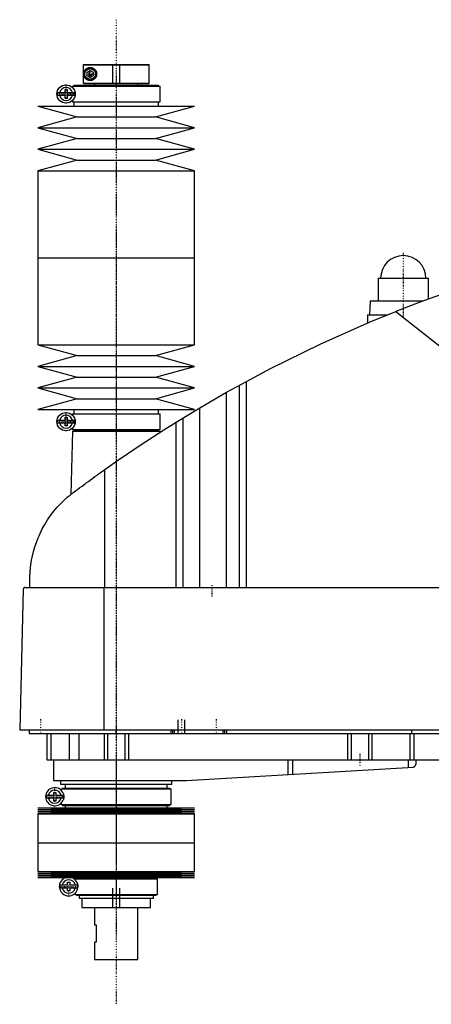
# Model space of a CAD drawing. Extents: x -906 to 156, y -123 to 443.
# Tile 1 of 3: x -906 to -669, y -123 to 443. Entities that reach past the tile are written whole.
import ezdxf

# ---------------------------------------------------------------- set-up
doc = ezdxf.new("R2010")
doc.units = 0
doc.linetypes.add('CENTER', pattern=[1.5, 0.45, -0.5, 0.05, -0.5])
for name, color, linetype in [('AM_0', 7, 'CONTINUOUS'), ('AM_10', 7, 'CONTINUOUS'), ('AM_7', 7, 'CENTER')]:
    doc.layers.add(name, color=color, linetype=linetype)

msp = doc.modelspace()

# ---------------------------------------------------------------- linework, layer by layer
at = {"layer": 'AM_0', "color": 7, "linetype": 'CONTINUOUS'}
for p, q in [((-868.68, 417.5), (-868.99, 417.2)), ((-868.99, 417.2), (-831, 417.2)), ((-868.99, 417.2), (-868.99, 406.8)), ((-868.68, 417.5), (-831.3, 417.5)), ((-868.19, 413.45), (-868.19, 413.98)), ((-866.75, 413.01), (-865, 414.02)), ((-865, 414.02), (-863.25, 413.01)), ((-831, 417.2), (-831.3, 417.5)), ((-831, 406.8), (-831, 417.2)), ((-868.19, 410.02), (-868.19, 410.55)), ((-866.75, 410.99), (-866.75, 413.01)), ((-865, 409.98), (-866.75, 410.99)), ((-863.25, 410.99), (-865, 409.98)), ((-863.25, 413.01), (-863.25, 410.99)), ((-879.45, 401.4), (-879.45, 403)), ((-879.45, 403), (-878.25, 403)), ((-878.25, 403), (-878.25, 401.4)), ((-875.15, 405), (-875.15, 404.22)), ((-875.15, 405), (-824.85, 405)), ((-874.35, 405.5), (-874.35, 405)), ((-874.35, 405.5), (-825.65, 405.5)), ((-868.99, 406.8), (-831, 406.8)), ((-868.99, 406.8), (-868.68, 406.5)), ((-868.68, 406.5), (-831.3, 406.5)), ((-862.5, 406.5), (-862.5, 405.5)), ((-837.5, 405.5), (-837.5, 406.5)), ((-831.3, 406.5), (-831, 406.8)), ((-825.65, 405), (-825.65, 405.5)), ((-824.85, 396), (-824.85, 405)), ((-883.63, 401.4), (-879.45, 401.4)), ((-879.45, 399.6), (-883.63, 399.6)), ((-879.45, 398), (-879.45, 399.6)), ((-878.25, 398), (-879.45, 398)), ((-878.25, 401.4), (-874.07, 401.4)), ((-878.25, 399.6), (-878.25, 398)), ((-874.07, 399.6), (-878.25, 399.6)), ((-875.15, 396.78), (-875.15, 396)), ((-895, 393.5), (-872.5, 387.3)), ((-895, 393.5), (-805, 393.5)), ((-875.15, 396), (-824.85, 396)), ((-874.35, 396), (-874.35, 393.5)), ((-827.5, 387.3), (-805, 393.5)), ((-825.65, 393.5), (-825.65, 396)), ((-872.5, 387.3), (-895, 381.1)), ((-872.5, 387.3), (-827.5, 387.3)), ((-805, 381.1), (-827.5, 387.3)), ((-895, 381.1), (-872.5, 374.9)), ((-895, 381.1), (-805, 381.1)), ((-827.5, 374.9), (-805, 381.1)), ((-872.5, 374.9), (-895, 368.7)), ((-872.5, 374.9), (-827.5, 374.9)), ((-805, 368.7), (-827.5, 374.9)), ((-895, 368.7), (-872.5, 362.5)), ((-895, 368.7), (-805, 368.7)), ((-827.5, 362.5), (-805, 368.7)), ((-872.5, 362.5), (-895, 356.3)), ((-872.5, 362.5), (-827.5, 362.5)), ((-805, 356.3), (-827.5, 362.5)), ((-895, 356.3), (-895, 306.25)), ((-895, 356.3), (-805, 356.3)), ((-805, 306.25), (-805, 356.3)), ((-895, 306.25), (-895, 256.2)), ((-895, 306.25), (-805, 306.25)), ((-895, 306.25), (-805, 306.25)), ((-805, 256.2), (-805, 306.25)), ((-699.5, 294.5), (-699.5, 281.5)), ((-699.5, 294.5), (-670.5, 294.5)), ((-670.5, 282.67), (-670.5, 294.5)), ((-704, 281.5), (-704.5, 273.5)), ((-704, 281.5), (-673.65, 281.5)), ((-705.65, 273.5), (-705.65, 268.73)), ((-705.65, 273.5), (-694.16, 273.5)), ((-689.33, 275.44), (-545.22, 161.75)), ((-895, 256.2), (-872.5, 250)), ((-895, 256.2), (-805, 256.2)), ((-827.5, 250), (-805, 256.2)), ((-872.5, 250), (-895, 243.8)), ((-872.5, 250), (-827.5, 250)), ((-805, 243.8), (-827.5, 250)), ((-895, 243.8), (-872.5, 237.6)), ((-895, 243.8), (-805, 243.8)), ((-827.5, 237.6), (-805, 243.8)), ((-872.5, 237.6), (-895, 231.4)), ((-872.5, 237.6), (-827.5, 237.6)), ((-805, 231.4), (-827.5, 237.6)), ((-786.56, 228.89), (-775.22, 235.17)), ((-779.22, 116.6), (-779.22, 232.98)), ((-775.22, 116.6), (-775.22, 235.17)), ((-895, 231.4), (-872.5, 225.2)), ((-895, 231.4), (-805, 231.4)), ((-827.5, 225.2), (-805, 231.4)), ((-801.96, 219.97), (-786.56, 228.89)), ((-786.56, 116.6), (-786.56, 228.89)), ((-872.5, 225.2), (-895, 219)), ((-872.5, 225.2), (-827.5, 225.2)), ((-805, 219), (-827.5, 225.2)), ((-895, 219), (-805, 219)), ((-875.15, 216.5), (-875.15, 215.72)), ((-875.15, 216.5), (-824.85, 216.5)), ((-874.35, 219), (-874.35, 216.5)), ((-825.65, 216.5), (-825.65, 219)), ((-824.85, 207.5), (-824.85, 216.5)), ((-815.65, 211.64), (-801.96, 219.97)), ((-801.96, 116.6), (-801.96, 219.97)), ((-883.63, 212.9), (-879.45, 212.9)), ((-879.45, 211.1), (-883.63, 211.1)), ((-879.45, 212.9), (-879.45, 214.5)), ((-879.45, 214.5), (-878.25, 214.5)), ((-879.45, 209.5), (-879.45, 211.1)), ((-878.25, 214.5), (-878.25, 212.9)), ((-878.25, 212.9), (-874.07, 212.9)), ((-878.25, 211.1), (-878.25, 209.5)), ((-874.07, 211.1), (-878.25, 211.1)), ((-815.65, 116.6), (-815.65, 211.64)), ((-811.52, 116.6), (-811.52, 214.2)), ((-878.25, 209.5), (-879.45, 209.5)), ((-875.17, 206.5), (-876.04, 170.15)), ((-875.17, 206.5), (-824.83, 206.5)), ((-875.15, 208.28), (-875.15, 207.5)), ((-875.15, 207.5), (-824.85, 207.5)), ((-874.35, 207.5), (-874.35, 207)), ((-874.35, 207), (-825.65, 207)), ((-874.17, 207), (-874.17, 206.5)), ((-825.83, 206.5), (-825.83, 207)), ((-825.65, 207), (-825.65, 207.5)), ((-824.81, 205.86), (-824.83, 206.5)), ((-856.53, 116.6), (-856.53, 184.45)), ((-899.77, 116.6), (-899.63, 122.62)), ((-903.45, 115.63), (-905.5, 34.5)), ((-902.45, 116.6), (-332.05, 116.6)), ((-857.01, 34.5), (-857.01, 116.6)), ((-328.96, 34.5), (-905.5, 34.5)), ((-900, 34.5), (-900, 32.5)), ((-850, 32.5), (-850, 34.5)), ((-818.5, 32.5), (-818.5, 34.5)), ((-817.5, 32.5), (-817.5, 34.5)), ((-816.5, 32.5), (-816.5, 34.5)), ((-788.5, 32.5), (-788.5, 34.5)), ((-787.5, 32.5), (-787.5, 34.5)), ((-786.5, 32.5), (-786.5, 34.5)), ((-680, 32.5), (-680, 34.5)), ((-900, 32.5), (-360, 32.5)), ((-890, 32.5), (-890, 17.5)), ((-887.69, 32.5), (-887.69, 17.5)), ((-877.09, 32.5), (-877.09, 17.5)), ((-871.56, 32.5), (-871.56, 17.5)), ((-857, 32.5), (-857, 17.5)), ((-855, 32.5), (-855, 17.5)), ((-845, 32.5), (-845, 17.5)), ((-843, 32.5), (-843, 17.5)), ((-717, 32.5), (-717, 17.5)), ((-715, 32.5), (-715, 17.5)), ((-705, 32.5), (-705, 17.5)), ((-703, 32.5), (-703, 17.5)), ((-681.18, 32.5), (-681.18, 17.5)), ((-678.85, 32.5), (-678.85, 17.5)), ((-890, 17.5), (-582, 17.5)), ((-886, 17.5), (-886, 5.5)), ((-850, 17.5), (-850, 5.5)), ((-751.33, 17.5), (-751.33, 8.99)), ((-748.68, 17.5), (-748.68, 9.14)), ((-682.14, 17.5), (-682.14, 13.1)), ((-677.8, 17.5), (-677.8, 14.74)), ((-809.7, 5.52), (-679.14, 13.27)), ((-886, 5.5), (-810.3, 5.5)), ((-882, 5.5), (-882, 3.5)), ((-882, 3.5), (-818, 3.5)), ((-881.65, 0.7), (-881.65, -0.08)), ((-881.65, 0.7), (-818.35, 0.7)), ((-880.85, 1.2), (-880.85, 0.7)), ((-880.85, 1.2), (-819.15, 1.2)), ((-879.35, 3.5), (-879.35, 1.2)), ((-820.65, 1.2), (-820.65, 3.5)), ((-819.15, 0.7), (-819.15, 1.2)), ((-818.35, -8.3), (-818.35, 0.7)), ((-818, 3.5), (-818, 5.5)), ((-890.13, -2.9), (-885.95, -2.9)), ((-885.95, -4.7), (-890.13, -4.7)), ((-885.95, -2.9), (-885.95, -1.3)), ((-885.95, -1.3), (-884.75, -1.3)), ((-885.95, -6.3), (-885.95, -4.7)), ((-884.75, -1.3), (-884.75, -2.9)), ((-884.75, -2.9), (-880.57, -2.9)), ((-884.75, -4.7), (-884.75, -6.3)), ((-880.57, -4.7), (-884.75, -4.7)), ((-895, -10.25), (-872.5, -10.82)), ((-895, -10.25), (-805, -10.25)), ((-872.5, -10.82), (-895, -11.39)), ((-884.75, -6.3), (-885.95, -6.3)), ((-881.65, -7.52), (-881.65, -8.3)), ((-881.65, -8.3), (-818.35, -8.3)), ((-880.85, -8.3), (-880.85, -8.8)), ((-880.85, -8.8), (-819.15, -8.8)), ((-879.35, -8.8), (-879.35, -10.25)), ((-872.5, -10.82), (-827.5, -10.82)), ((-827.5, -10.82), (-805, -10.25)), ((-805, -11.39), (-827.5, -10.82)), ((-820.65, -10.25), (-820.65, -8.8)), ((-819.15, -8.8), (-819.15, -8.3)), ((-895, -11.39), (-872.5, -11.96)), ((-895, -11.39), (-805, -11.39)), ((-872.5, -11.96), (-895, -12.53)), ((-895, -12.53), (-872.5, -13.1)), ((-895, -12.53), (-805, -12.53)), ((-872.5, -13.1), (-895, -13.67)), ((-895, -13.67), (-895, -30.25)), ((-895, -13.67), (-805, -13.67)), ((-872.5, -11.96), (-827.5, -11.96)), ((-872.5, -13.1), (-827.5, -13.1)), ((-827.5, -11.96), (-805, -11.39)), ((-805, -12.53), (-827.5, -11.96)), ((-827.5, -13.1), (-805, -12.53)), ((-805, -13.67), (-827.5, -13.1)), ((-805, -30.25), (-805, -13.67)), ((-895, -30.25), (-805, -30.25)), ((-895, -30.25), (-895, -46.83)), ((-895, -30.25), (-805, -30.25)), ((-805, -46.83), (-805, -30.25)), ((-895, -46.83), (-872.5, -47.4)), ((-895, -46.83), (-805, -46.83)), ((-872.5, -47.4), (-895, -47.97)), ((-895, -47.97), (-872.5, -48.54)), ((-895, -47.97), (-805, -47.97)), ((-872.5, -48.54), (-895, -49.11)), ((-895, -49.11), (-872.5, -49.68)), ((-895, -49.11), (-805, -49.11)), ((-872.5, -49.68), (-895, -50.25)), ((-895, -50.25), (-805, -50.25)), ((-872.85, -50.5), (-872.85, -51)), ((-872.85, -50.5), (-827.15, -50.5)), ((-872.5, -47.4), (-827.5, -47.4)), ((-872.5, -48.54), (-827.5, -48.54)), ((-872.5, -49.68), (-827.5, -49.68)), ((-871.35, -50.25), (-871.35, -50.5)), ((-828.65, -50.5), (-828.65, -50.25)), ((-827.5, -47.4), (-805, -46.83)), ((-805, -47.97), (-827.5, -47.4)), ((-827.5, -48.54), (-805, -47.97)), ((-805, -49.11), (-827.5, -48.54)), ((-827.5, -49.68), (-805, -49.11)), ((-805, -50.25), (-827.5, -49.68)), ((-827.15, -51), (-827.15, -50.5)), ((-882.26, -54.6), (-877.95, -54.6)), ((-877.95, -56.4), (-882.26, -56.4)), ((-877.95, -54.6), (-877.95, -53)), ((-877.95, -53), (-876.75, -53)), ((-877.95, -58), (-877.95, -56.4)), ((-876.75, -53), (-876.75, -54.6)), ((-876.75, -54.6), (-872.44, -54.6)), ((-876.75, -56.4), (-876.75, -58)), ((-872.44, -56.4), (-876.75, -56.4)), ((-873.65, -51), (-873.65, -51.6)), ((-873.65, -51), (-826.35, -51)), ((-826.35, -60), (-826.35, -51)), ((-876.75, -58), (-877.95, -58)), ((-873.65, -59.4), (-873.65, -60)), ((-873.65, -60), (-826.35, -60)), ((-872.85, -60), (-872.85, -60.5)), ((-872.85, -60.5), (-827.15, -60.5)), ((-871.35, -60.5), (-871.35, -62.2)), ((-871.35, -62.2), (-828.65, -62.2)), ((-869.75, -62.2), (-869.75, -67.5)), ((-830.25, -67.5), (-830.25, -62.2)), ((-828.65, -62.2), (-828.65, -60.5)), ((-827.15, -60.5), (-827.15, -60)), ((-869.75, -67.5), (-830.25, -67.5)), ((-862.5, -67.5), (-862.5, -77.5)), ((-837.5, -97.5), (-837.5, -67.5)), ((-862.5, -77.5), (-861.5, -77.5)), ((-861.5, -77.5), (-861.5, -87.5)), ((-862.5, -87.5), (-862.5, -97.5)), ((-861.5, -87.5), (-862.5, -87.5)), ((-862.5, -97.5), (-837.5, -97.5))]:
    msp.add_line(p, q, dxfattribs=at)
for points in [[(-868.19, 413.98, 0), (-868.15, 414.03, 0), (-868.08, 414.14, 0), (-868, 414.25, 0), (-867.96, 414.3, 0), (-867.92, 414.35, 0), (-867.84, 414.45, 0), (-867.75, 414.55, 0), (-867.66, 414.65, 0), (-867.56, 414.74, 0), (-867.46, 414.83, 0), (-867.41, 414.87, 0), (-867.36, 414.92, 0), (-867.25, 415, 0), (-867.14, 415.08, 0), (-867.03, 415.16, 0), (-866.91, 415.23, 0), (-866.79, 415.3, 0), (-866.73, 415.33, 0), (-866.66, 415.36, 0), (-866.53, 415.42, 0), (-866.4, 415.48, 0), (-866.34, 415.5, 0), (-866.27, 415.53, 0), (-866.13, 415.58, 0), (-865.99, 415.62, 0), (-865.92, 415.64, 0), (-865.85, 415.65, 0), (-865.7, 415.68, 0), (-865.55, 415.71, 0), (-865.4, 415.73, 0), (-865.24, 415.74, 0), (-865.09, 415.75, 0), (-865.01, 415.75, 0), (-864.93, 415.75, 0), (-864.76, 415.74, 0), (-864.6, 415.73, 0), (-864.44, 415.71, 0), (-864.27, 415.68, 0), (-864.1, 415.64, 0), (-864.01, 415.62, 0), (-863.92, 415.59, 0), (-863.74, 415.53, 0), (-863.56, 415.46, 0), (-863.37, 415.38, 0), (-863.19, 415.28, 0), (-863.01, 415.18, 0), (-862.92, 415.12, 0), (-862.83, 415.06, 0), (-862.65, 414.92, 0), (-862.48, 414.78, 0), (-862.32, 414.62, 0), (-862.16, 414.45, 0), (-862.02, 414.28, 0), (-861.95, 414.18, 0), (-861.94, 414.17, 0), (-861.92, 414.13, 0), (-861.89, 414.1, 0), (-861.88, 414.09, 0), (-861.87, 414.07, 0), (-861.85, 414.04, 0), (-861.83, 414, 0), (-861.81, 413.97, 0), (-861.79, 413.93, 0), (-861.76, 413.9, 0), (-861.75, 413.88, 0), (-861.74, 413.86, 0), (-861.72, 413.82, 0), (-861.7, 413.79, 0), (-861.68, 413.75, 0), (-861.66, 413.71, 0), (-861.64, 413.67, 0), (-861.63, 413.65, 0), (-861.63, 413.64, 0), (-861.61, 413.6, 0), (-861.59, 413.56, 0), (-861.57, 413.52, 0), (-861.55, 413.48, 0), (-861.54, 413.44, 0), (-861.53, 413.42, 0), (-861.52, 413.4, 0), (-861.5, 413.36, 0), (-861.49, 413.32, 0), (-861.47, 413.27, 0), (-861.46, 413.23, 0), (-861.44, 413.19, 0), (-861.44, 413.17, 0), (-861.43, 413.15, 0), (-861.42, 413.11, 0), (-861.4, 413.06, 0), (-861.39, 413.02, 0), (-861.38, 412.98, 0), (-861.37, 412.94, 0), (-861.36, 412.91, 0), (-861.36, 412.89, 0), (-861.35, 412.85, 0), (-861.34, 412.81, 0), (-861.33, 412.78, 0), (-861.33, 412.76, 0), (-861.32, 412.72, 0), (-861.31, 412.68, 0), (-861.31, 412.65, 0), (-861.3, 412.63, 0), (-861.3, 412.59, 0), (-861.29, 412.54, 0), (-861.28, 412.5, 0), (-861.28, 412.46, 0), (-861.27, 412.41, 0), (-861.27, 412.39, 0), (-861.27, 412.37, 0), (-861.26, 412.32, 0), (-861.26, 412.28, 0), (-861.26, 412.24, 0), (-861.26, 412.19, 0), (-861.25, 412.15, 0), (-861.25, 412.13, 0), (-861.25, 412.11, 0), (-861.25, 412.06, 0), (-861.25, 412.02, 0), (-861.25, 412, 0), (-861.25, 411.98, 0), (-861.25, 411.94, 0), (-861.25, 411.89, 0), (-861.25, 411.87, 0), (-861.25, 411.85, 0), (-861.26, 411.81, 0), (-861.26, 411.76, 0), (-861.26, 411.72, 0), (-861.26, 411.68, 0), (-861.27, 411.63, 0), (-861.27, 411.61, 0), (-861.27, 411.59, 0), (-861.28, 411.54, 0), (-861.28, 411.5, 0), (-861.29, 411.46, 0), (-861.3, 411.41, 0), (-861.3, 411.37, 0), (-861.31, 411.35, 0), (-861.31, 411.32, 0), (-861.32, 411.28, 0), (-861.33, 411.24, 0), (-861.33, 411.22, 0), (-861.34, 411.19, 0), (-861.35, 411.15, 0), (-861.36, 411.11, 0), (-861.36, 411.09, 0), (-861.37, 411.06, 0), (-861.38, 411.02, 0), (-861.39, 410.98, 0), (-861.4, 410.94, 0), (-861.42, 410.89, 0), (-861.43, 410.85, 0), (-861.44, 410.83, 0), (-861.44, 410.81, 0), (-861.46, 410.77, 0), (-861.47, 410.73, 0), (-861.49, 410.68, 0), (-861.5, 410.64, 0), (-861.52, 410.6, 0), (-861.53, 410.58, 0), (-861.54, 410.56, 0), (-861.55, 410.52, 0), (-861.57, 410.48, 0), (-861.59, 410.44, 0), (-861.61, 410.4, 0), (-861.63, 410.36, 0), (-861.63, 410.35, 0), (-861.64, 410.33, 0), (-861.66, 410.29, 0), (-861.68, 410.25, 0), (-861.7, 410.21, 0), (-861.72, 410.18, 0), (-861.74, 410.14, 0), (-861.75, 410.12, 0), (-861.76, 410.1, 0), (-861.79, 410.07, 0), (-861.81, 410.03, 0), (-861.83, 410, 0), (-861.85, 409.96, 0), (-861.87, 409.93, 0), (-861.88, 409.91, 0), (-861.89, 409.9, 0), (-861.92, 409.87, 0), (-861.94, 409.83, 0), (-861.95, 409.82, 0), (-862.02, 409.72, 0), (-862.16, 409.55, 0), (-862.32, 409.38, 0), (-862.48, 409.22, 0), (-862.65, 409.08, 0), (-862.83, 408.94, 0), (-862.92, 408.88, 0), (-863.01, 408.82, 0), (-863.19, 408.72, 0), (-863.37, 408.62, 0), (-863.56, 408.54, 0), (-863.74, 408.47, 0), (-863.92, 408.41, 0), (-864.01, 408.38, 0), (-864.1, 408.36, 0), (-864.27, 408.32, 0), (-864.44, 408.29, 0), (-864.6, 408.27, 0), (-864.76, 408.26, 0), (-864.93, 408.25, 0), (-865.01, 408.25, 0), (-865.09, 408.25, 0), (-865.24, 408.26, 0), (-865.4, 408.27, 0), (-865.55, 408.29, 0), (-865.7, 408.32, 0), (-865.85, 408.35, 0), (-865.92, 408.36, 0), (-865.99, 408.38, 0), (-866.13, 408.42, 0), (-866.27, 408.47, 0), (-866.34, 408.5, 0), (-866.4, 408.52, 0), (-866.53, 408.58, 0), (-866.66, 408.64, 0), (-866.73, 408.67, 0), (-866.79, 408.7, 0), (-866.91, 408.77, 0), (-867.03, 408.84, 0), (-867.14, 408.92, 0), (-867.25, 409, 0), (-867.36, 409.08, 0), (-867.41, 409.13, 0), (-867.46, 409.17, 0), (-867.56, 409.26, 0), (-867.66, 409.35, 0), (-867.75, 409.45, 0), (-867.84, 409.55, 0), (-867.92, 409.65, 0), (-867.96, 409.7, 0), (-868, 409.75, 0), (-868.08, 409.86, 0), (-868.15, 409.97, 0), (-868.19, 410.02, 0)], [(-592.03, 307.16, 0), (-608.52, 302.74, 0), (-641.19, 292.86, 0), (-673.4, 281.59, 0), (-689.33, 275.44, 0)], [(-775.22, 235.17, 0), (-761.24, 242.59, 0), (-732.87, 256.58, 0), (-703.96, 269.45, 0), (-689.33, 275.44, 0)], [(-856.53, 184.45, 0), (-849.84, 189.16, 0), (-836.3, 198.36, 0), (-822.58, 207.29, 0), (-815.65, 211.64, 0)], [(-878.19, 168.52, 0), (-877.65, 168.93, 0), (-876.56, 169.75, 0), (-875.45, 170.59, 0), (-874.89, 171.01, 0), (-874.33, 171.44, 0), (-873.19, 172.3, 0), (-872.03, 173.16, 0), (-870.86, 174.04, 0), (-869.67, 174.92, 0), (-868.47, 175.81, 0), (-867.86, 176.26, 0), (-867.25, 176.7, 0), (-866.03, 177.6, 0), (-864.79, 178.51, 0), (-863.54, 179.42, 0), (-862.29, 180.33, 0), (-861.02, 181.24, 0), (-860.38, 181.7, 0), (-859.75, 182.16, 0), (-858.46, 183.08, 0), (-857.18, 184, 0), (-856.53, 184.45, 0)], [(-899.63, 122.62, 0), (-899.63, 122.9, 0), (-899.61, 123.44, 0), (-899.59, 123.97, 0), (-899.58, 124.22, 0), (-899.56, 124.47, 0), (-899.53, 124.96, 0), (-899.5, 125.44, 0), (-899.47, 125.91, 0), (-899.43, 126.37, 0), (-899.39, 126.83, 0), (-899.37, 127.05, 0), (-899.35, 127.27, 0), (-899.31, 127.72, 0), (-899.26, 128.15, 0), (-899.07, 129.67, 0), (-898.88, 130.94, 0), (-898.67, 132.21, 0), (-898.16, 134.76, 0), (-897.54, 137.32, 0), (-896.8, 139.89, 0), (-895.93, 142.48, 0), (-894.93, 145.07, 0), (-894.38, 146.37, 0), (-893.8, 147.67, 0), (-892.52, 150.27, 0), (-891.09, 152.85, 0), (-889.52, 155.41, 0), (-887.8, 157.92, 0), (-885.93, 160.4, 0), (-884.94, 161.61, 0), (-883.91, 162.81, 0), (-881.74, 165.15, 0), (-879.41, 167.42, 0), (-878.19, 168.52, 0)], [(-902.45, 116.6, 0), (-902.48, 116.6, 0), (-902.54, 116.6, 0), (-902.61, 116.59, 0), (-902.64, 116.58, 0), (-902.67, 116.57, 0), (-902.74, 116.56, 0), (-902.8, 116.54, 0), (-902.86, 116.51, 0), (-902.93, 116.48, 0), (-902.99, 116.44, 0), (-903.02, 116.42, 0), (-903.05, 116.4, 0), (-903.1, 116.36, 0), (-903.16, 116.3, 0), (-903.21, 116.24, 0), (-903.27, 116.18, 0), (-903.3, 116.13, 0), (-903.3, 116.12, 0), (-903.31, 116.11, 0), (-903.32, 116.1, 0), (-903.32, 116.09, 0), (-903.33, 116.08, 0), (-903.34, 116.06, 0), (-903.34, 116.05, 0), (-903.35, 116.04, 0), (-903.35, 116.03, 0), (-903.36, 116.01, 0), (-903.37, 116, 0), (-903.37, 115.99, 0), (-903.38, 115.97, 0), (-903.39, 115.95, 0), (-903.39, 115.93, 0), (-903.4, 115.91, 0), (-903.41, 115.89, 0), (-903.41, 115.88, 0), (-903.41, 115.87, 0), (-903.42, 115.84, 0), (-903.43, 115.82, 0), (-903.43, 115.79, 0), (-903.43, 115.78, 0), (-903.43, 115.77, 0), (-903.44, 115.77, 0), (-903.44, 115.77, 0), (-903.44, 115.76, 0), (-903.44, 115.76, 0), (-903.44, 115.75, 0), (-903.44, 115.75, 0), (-903.44, 115.74, 0), (-903.44, 115.74, 0), (-903.44, 115.74, 0), (-903.44, 115.73, 0), (-903.44, 115.73, 0), (-903.44, 115.72, 0), (-903.44, 115.72, 0), (-903.44, 115.72, 0), (-903.44, 115.71, 0), (-903.44, 115.71, 0), (-903.44, 115.71, 0), (-903.44, 115.7, 0), (-903.45, 115.7, 0), (-903.45, 115.69, 0), (-903.45, 115.69, 0), (-903.45, 115.68, 0), (-903.45, 115.68, 0), (-903.45, 115.67, 0), (-903.45, 115.67, 0), (-903.45, 115.67, 0), (-903.45, 115.66, 0), (-903.45, 115.65, 0), (-903.45, 115.65, 0), (-903.45, 115.64, 0), (-903.45, 115.64, 0), (-903.45, 115.64, 0), (-903.45, 115.63, 0), (-903.45, 115.63, 0), (-903.45, 115.63, 0)], [(-679.14, 13.27, 0), (-679.07, 13.3, 0), (-678.93, 13.36, 0), (-678.8, 13.42, 0), (-678.73, 13.46, 0), (-678.67, 13.49, 0), (-678.56, 13.57, 0), (-678.45, 13.66, 0), (-678.35, 13.75, 0), (-678.26, 13.84, 0), (-678.18, 13.94, 0), (-678.14, 13.99, 0), (-678.11, 14.04, 0), (-678.04, 14.14, 0), (-677.98, 14.24, 0), (-677.93, 14.34, 0), (-677.89, 14.44, 0), (-677.86, 14.53, 0), (-677.84, 14.58, 0), (-677.84, 14.58, 0), (-677.84, 14.6, 0), (-677.83, 14.61, 0), (-677.83, 14.62, 0), (-677.83, 14.62, 0), (-677.83, 14.64, 0), (-677.82, 14.65, 0), (-677.82, 14.66, 0), (-677.82, 14.67, 0), (-677.81, 14.68, 0), (-677.81, 14.69, 0), (-677.81, 14.69, 0), (-677.81, 14.7, 0), (-677.81, 14.71, 0), (-677.8, 14.72, 0), (-677.8, 14.72, 0), (-677.8, 14.73, 0), (-677.8, 14.73, 0), (-677.8, 14.73, 0), (-677.8, 14.73, 0), (-677.8, 14.74, 0), (-677.8, 14.74, 0)], [(-880.34, -2.22, 0), (-880.34, -2.23, 0), (-880.34, -2.24, 0), (-880.33, -2.26, 0), (-880.33, -2.27, 0), (-880.33, -2.28, 0), (-880.32, -2.29, 0), (-880.32, -2.31, 0), (-880.31, -2.33, 0), (-880.31, -2.35, 0), (-880.3, -2.37, 0), (-880.3, -2.38, 0), (-880.3, -2.39, 0), (-880.3, -2.41, 0), (-880.29, -2.44, 0), (-880.29, -2.46, 0), (-880.28, -2.48, 0), (-880.28, -2.51, 0), (-880.28, -2.52, 0), (-880.27, -2.53, 0), (-880.27, -2.56, 0), (-880.27, -2.58, 0), (-880.26, -2.59, 0), (-880.26, -2.61, 0), (-880.26, -2.63, 0), (-880.25, -2.66, 0), (-880.25, -2.67, 0), (-880.25, -2.69, 0), (-880.25, -2.71, 0), (-880.24, -2.74, 0), (-880.24, -2.77, 0), (-880.24, -2.8, 0), (-880.23, -2.83, 0), (-880.23, -2.84, 0), (-880.23, -2.86, 0), (-880.23, -2.89, 0), (-880.23, -2.92, 0), (-880.22, -2.95, 0), (-880.22, -2.98, 0), (-880.22, -3.02, 0), (-880.22, -3.03, 0), (-880.22, -3.05, 0), (-880.21, -3.08, 0), (-880.21, -3.11, 0), (-880.21, -3.15, 0), (-880.21, -3.18, 0), (-880.2, -3.21, 0), (-880.2, -3.23, 0), (-880.2, -3.25, 0), (-880.2, -3.28, 0), (-880.2, -3.31, 0), (-880.19, -3.43, 0), (-880.19, -3.64, 0), (-880.19, -3.74, 0), (-880.19, -3.84, 0), (-880.19, -4.04, 0), (-880.2, -4.25, 0), (-880.2, -4.37, 0), (-880.21, -4.4, 0), (-880.21, -4.43, 0), (-880.21, -4.45, 0), (-880.21, -4.47, 0), (-880.21, -4.5, 0), (-880.21, -4.53, 0), (-880.22, -4.56, 0), (-880.22, -4.6, 0), (-880.22, -4.63, 0), (-880.22, -4.65, 0), (-880.22, -4.66, 0), (-880.23, -4.7, 0), (-880.23, -4.73, 0), (-880.23, -4.76, 0), (-880.24, -4.79, 0), (-880.24, -4.83, 0), (-880.24, -4.84, 0), (-880.24, -4.86, 0), (-880.25, -4.89, 0), (-880.25, -4.92, 0), (-880.25, -4.93, 0), (-880.26, -4.95, 0), (-880.26, -4.98, 0), (-880.26, -5.01, 0), (-880.27, -5.03, 0), (-880.27, -5.04, 0), (-880.27, -5.07, 0), (-880.28, -5.1, 0), (-880.28, -5.12, 0), (-880.29, -5.15, 0), (-880.29, -5.18, 0), (-880.3, -5.19, 0), (-880.3, -5.2, 0), (-880.3, -5.23, 0), (-880.31, -5.25, 0), (-880.31, -5.27, 0), (-880.32, -5.29, 0), (-880.32, -5.31, 0), (-880.33, -5.32, 0), (-880.33, -5.33, 0), (-880.34, -5.35, 0), (-880.34, -5.37, 0), (-880.34, -5.38, 0)]]:
    msp.add_polyline3d(points, dxfattribs=at)
for centre, radius in [((-865, 412), 3.5), ((-865, 412), 3.1), ((-878.85, 400.5), 5.25), ((-878.85, 212), 5.25)]:
    msp.add_circle(centre, radius, dxfattribs=at)
for centre, radius, start, end in [((-878.85, 400.5), 3.75, 13.8865, 166.1135), ((-878.85, 400.5), 4.87, 169.3459, 190.6541), ((-878.85, 400.5), 3.75, 193.8865, 346.1135), ((-878.85, 400.5), 4.87, 349.3459, 10.6541), ((-685, 294.5), 13, 0, 180), ((-878.85, 212), 3.75, 13.8865, 166.1135), ((-878.85, 212), 4.87, 169.3459, 190.6541), ((-878.85, 212), 3.75, 193.8865, 346.1135), ((-878.85, 212), 4.87, 349.3459, 10.6541), ((-885.35, -3.8), 5.25, 17.5154, 342.4846), ((-810.3, 15.5), 10, 270, 273.4), ((-885.35, -3.8), 4.87, 169.3459, 190.6541), ((-885.35, -3.8), 3.75, 13.8865, 166.1135), ((-885.35, -3.8), 3.75, 193.8865, 346.1135), ((-885.35, -3.8), 4.87, 349.3459, 10.6541), ((-877.35, -55.5), 5.38, 102.3808, 77.6192), ((-877.35, -55.5), 4.99, 169.6156, 190.3844), ((-877.35, -55.5), 3.87, 13.43, 166.57), ((-877.35, -55.5), 3.87, 193.43, 346.57), ((-877.35, -55.5), 4.99, 349.6156, 10.3844)]:
    msp.add_arc(centre, radius, start, end, dxfattribs=at)
at = {"layer": 'AM_10', "color": 7, "linetype": 'CONTINUOUS'}
for p, q in [((-852, 406.5), (-852, 417.5)), ((-848, 406.5), (-848, 417.5)), ((-814.5, 32.5), (-814.5, 40.5)), ((-810.5, 32.5), (-810.5, 40.5)), ((-852, -67.5), (-852, -56.5)), ((-848, -67.5), (-848, -56.5))]:
    msp.add_line(p, q, dxfattribs=at)
msp.add_arc((-865, 412), 0.974, 75, 15, dxfattribs=at)
at = {"layer": 'AM_7', "color": 4, "linetype": 'CENTER'}
for p, q in [((-850, 443.25), (-850, -123.25)), ((-865, 408.32), (-865, 415.68)), ((-868.67, 412), (-861.33, 412)), ((-850, 410.46), (-850, 301.29)), ((-878.85, 394.99), (-878.85, 406.01)), ((-884.36, 400.5), (-873.34, 400.5)), ((-850, 311.21), (-850, 202.04)), ((-685, 309.2), (-685, 271.8)), ((-698.65, 294.5), (-671.35, 294.5)), ((-850, 247.5), (-850, -82.5)), ((-878.85, 206.49), (-878.85, 217.51)), ((-884.36, 212), (-873.34, 212)), ((-795, 117.9), (-795, 111.3)), ((-893.5, 40.9), (-893.5, 32.1)), ((-812.5, 40.9), (-812.5, 32.1)), ((-792.5, 40.9), (-792.5, 32.1)), ((-710, 20.8), (-710, 14.2)), ((-885.35, -9.31), (-885.35, 1.71)), ((-850, 5.19), (-850, -31.94)), ((-890.86, -3.8), (-879.84, -3.8)), ((-850, -28.65), (-850, -63.8)), ((-877.35, -61.14), (-877.35, -49.86)), ((-882.99, -55.5), (-871.71, -55.5))]:
    msp.add_line(p, q, dxfattribs=at)

doc.saveas('drawing.dxf')
